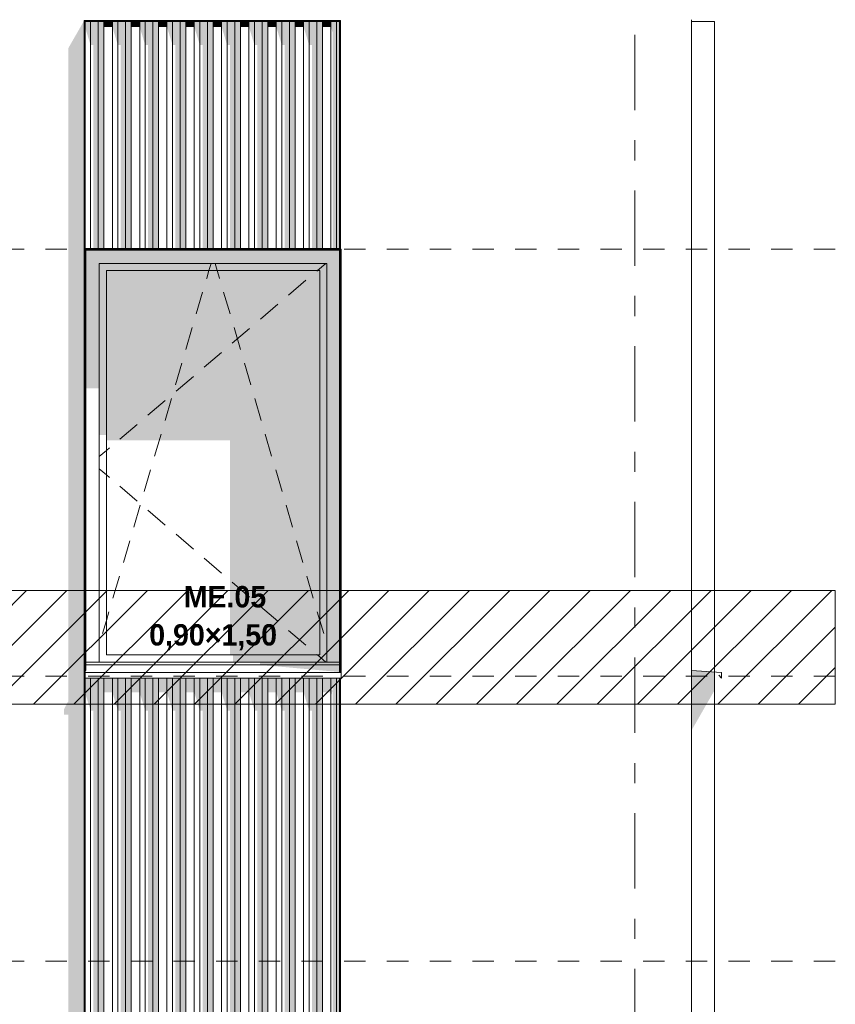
# Model space of a CAD drawing. Header units: millimetres. Extents: x -62337 to -23489, y -53000 to 10500.
# Tile 33 of 34: x -26983 to -24117, y 3408 to 6866. Entities that reach past the tile are written whole.
import ezdxf
from ezdxf.enums import TextEntityAlignment as Align

# ---------------------------------------------------------------- set-up
doc = ezdxf.new("R2010")
doc.units = ezdxf.units.MM
doc.header["$MEASUREMENT"] = 0
doc.linetypes.add('_TIRET COURT 1', pattern=[150, 75, -75])
doc.linetypes.add('Axe', pattern=[546.805537, 264.583325, -105.833328, 70.555556, -105.833328])
for name, color, linetype in [('Nouveau_0', 7, 'Continuous'), ('Nouveau_2D - Dessin général', 7, 'Continuous'), ('Nouveau_2D - Etiquettes 50ème', 7, 'Continuous'), ('Nouveau__Grille structurelle (axe_trame)', 7, 'Continuous'), ('Nouveau__Murs ext - Bardages', 7, 'Continuous'), ('Nouveau__Murs ext - Périphériques', 7, 'Continuous'), ('Nouveau_Fenêtres Archicad', 7, 'Continuous')]:
    doc.layers.add(name, color=color, linetype=linetype)
doc.styles.add('STYLE_GENERE_1', font='arial.ttf')
doc.styles.add('STYLE_GENERE_2', font='GOTHIC.TTF')

# ---------------------------------------------------------------- blocks, each defined once
blk = doc.blocks.new('Élément de coupe_5')
at = {"layer": 'Nouveau__Murs ext - Périphériques', "linetype": 'Continuous', "lineweight": 13}
blk.add_hatch(color=7, dxfattribs=at).paths.add_polyline_path([(-26826.5, 865.3), (-25926.5, 865.3), (-25919.5, 887.5), (-25925.3, 887.5), (-25915, 906.4), (-25915, 887.4), (-25912, 887.4), (-25856.1, 984.8), (-25859.1, 984.8), (-25859.1, 993.4), (-26753, 993.4), (-26753, 1020), (-26753.1, 1019.9), (-26753.1, 984.8), (-26756.1, 984.8), (-26756.1, 3560), (-26812, 3560), (-26812, 911.9), (-26826.5, 885.3)])
at = {"layer": 'Nouveau__Murs ext - Périphériques', "color": 7, "linetype": 'Continuous', "lineweight": 5}
blk.add_line((-24622, 0), (-24622, 3560), dxfattribs=at)
blk = doc.blocks.new('Élément de coupe_8')
at = {"layer": 'Nouveau__Murs ext - Périphériques', "color": 7, "linetype": 'Continuous', "lineweight": 5}
blk.add_line((-24622, 6865.9), (-24622, 3560), dxfattribs=at)
blk = doc.blocks.new('Élément de coupe_11')
at = {"layer": 'Nouveau__Murs ext - Périphériques', "linetype": 'Continuous', "lineweight": 13}
for points in [[(-26826.5, 4425.3), (-26812, 4425.3), (-26812, 3560), (-26756.1, 3560), (-26756.1, 6862.8), (-26812, 6765.4), (-26812, 4471.9), (-26826.5, 4445.3)], [(-26753.1, 6059.8), (-26753.1, 5962.4), (-26753, 5962.4), (-26753, 6059.8)], [(-26753.1, 4562.8), (-26753, 4562.8), (-26753, 4580), (-26753.1, 4579.9)]]:
    blk.add_hatch(color=7, dxfattribs=at).paths.add_polyline_path(points)
blk = doc.blocks.new('Élément de coupe_17')
at = {"layer": 'Nouveau_Fenêtres Archicad', "color": 7, "linetype": 'Continuous', "lineweight": 13}
for p, q in [((-24622, 4580), (-24517, 4573.4)), ((-24517, 4573.4), (-24517, 4553.4)), ((-24517, 4553.4), (-24527, 4563.4))]:
    blk.add_line(p, q, dxfattribs=at)
blk = doc.blocks.new('Élément de coupe_23')
at = {"layer": 'Nouveau_Fenêtres Archicad', "linetype": 'Continuous', "lineweight": 13}
for points in [[(-26752.8, 6059.8), (-26753, 6059.8), (-26753, 5962.4), (-26750, 5962.4), (-26750, 6057)], [(-26752.8, 6059.8), (-26750, 6057), (-25859.1, 6057), (-25859.1, 6059.8)], [(-26750, 6057), (-26750, 6010), (-26703, 6010), (-25903, 6010), (-25859.1, 6010), (-25859.1, 6057)], [(-25856.1, 6057), (-25856.1, 6010), (-25856, 6010), (-25856, 6057)], [(-26703, 6010), (-26750, 6010), (-26750, 5571.7), (-26703, 5571.7)], [(-26703, 5985), (-26678, 5985), (-25928, 5985), (-25903, 5985), (-25903, 6010), (-26703, 6010)], [(-26703, 5985), (-26703, 5406.9), (-26678, 5406.9), (-26678, 5985)], [(-26678, 5985), (-26678, 5388.6), (-26244.1, 5388.6), (-26244.1, 4635), (-25928, 4635), (-25928, 5985)], [(-25928, 4635), (-25903, 4635), (-25903, 5985), (-25928, 5985)], [(-25903, 4610), (-25859.1, 4610), (-25859.1, 6010), (-25903, 6010)], [(-25856.1, 4610), (-25856, 4610), (-25856, 6010), (-25856.1, 6010)], [(-25903, 4635), (-26233.6, 4635), (-26233.6, 4610), (-25903, 4610)], [(-26138.3, 4610), (-26138.3, 4600), (-25859.1, 4600), (-25859.1, 4610)], [(-26138.3, 4600), (-25859.1, 4575), (-25859.1, 4600)], [(-25856.1, 4600), (-25856, 4600), (-25856, 4610), (-25856.1, 4610)], [(-25856.1, 4600), (-25856.1, 4580), (-25856, 4580), (-25856, 4600)]]:
    blk.add_hatch(color=7, dxfattribs=at).paths.add_polyline_path(points)
at = {"layer": 'Nouveau_Fenêtres Archicad', "color": 7, "linetype": 'Continuous', "lineweight": 13}
for p, q in [((-26753, 6059.8), (-26753, 4580)), ((-26750, 4580), (-26750, 6057)), ((-26750, 6057), (-25859.1, 6057)), ((-25853, 6060), (-25856.1, 6060)), ((-25856, 6057), (-25856, 4580)), ((-25853, 4580), (-25853, 6060)), ((-26703, 4610), (-26703, 6010)), ((-26703, 6010), (-25903, 6010)), ((-26678, 4635), (-26678, 5985)), ((-26678, 5985), (-25928, 5985)), ((-26325.5, 5958.2), (-26317.7, 5985)), ((-26317.7, 5985), (-26310.3, 6010)), ((-26288.3, 5985), (-26295.7, 6010)), ((-26280.5, 5958.2), (-26288.3, 5985)), ((-25936.6, 5985), (-25938.9, 5983.1)), ((-25907.3, 6010), (-25936.6, 5985)), ((-25928, 5985), (-25928, 4635)), ((-25903, 6010), (-25903, 4610)), ((-26325.8, 5957.3), (-26325.5, 5958.2)), ((-26280.2, 5957.3), (-26280.5, 5958.2)), ((-25976.9, 5950.6), (-26037.8, 5898.7)), ((-26362.3, 5832.5), (-26339.8, 5909.3)), ((-26243.7, 5832.5), (-26266.2, 5909.3)), ((-26075.8, 5866.3), (-26136.7, 5814.4)), ((-26398.9, 5707.8), (-26376.4, 5784.5)), ((-26174.7, 5781.9), (-26235.6, 5730)), ((-26207.1, 5707.8), (-26229.6, 5784.5)), ((-26273.6, 5697.5), (-26334.5, 5645.6)), ((-26435.5, 5583), (-26413, 5659.8)), ((-26170.5, 5583), (-26193, 5659.8)), ((-26372.5, 5613.2), (-26433.4, 5561.3)), ((-26472, 5458.3), (-26449.5, 5535)), ((-26134, 5458.3), (-26156.5, 5535)), ((-26471.5, 5528.8), (-26532.3, 5476.9)), ((-26570.4, 5444.5), (-26631.2, 5392.5)), ((-26508.6, 5333.5), (-26486.1, 5410.3)), ((-26097.4, 5333.5), (-26119.9, 5410.3)), ((-26667.1, 5361.9), (-26678, 5352.6)), ((-26678, 5352.6), (-26703, 5331.3)), ((-26678, 5267.4), (-26703, 5288.7)), ((-26667.1, 5258.1), (-26678, 5267.4)), ((-26545.2, 5208.8), (-26522.7, 5285.5)), ((-26060.8, 5208.8), (-26083.3, 5285.5)), ((-26570.4, 5175.5), (-26631.2, 5227.5)), ((-26581.7, 5084), (-26559.2, 5160.8)), ((-26024.3, 5084), (-26046.8, 5160.8)), ((-26471.5, 5091.2), (-26532.3, 5143.1)), ((-26372.5, 5006.8), (-26433.4, 5058.7)), ((-26618.3, 4959.3), (-26595.8, 5036)), ((-25987.7, 4959.3), (-26010.2, 5036)), ((-26273.6, 4922.5), (-26334.5, 4974.4)), ((-26654.9, 4834.5), (-26632.4, 4911.3)), ((-25951.1, 4834.5), (-25973.6, 4911.3)), ((-26174.7, 4838.1), (-26235.6, 4890)), ((-26678, 4755.6), (-26668.9, 4786.5)), ((-26075.8, 4753.7), (-26136.7, 4805.6)), ((-25928, 4755.6), (-25937.1, 4786.5)), ((-26691.4, 4709.8), (-26678, 4755.6)), ((-25914.6, 4709.8), (-25928, 4755.6)), ((-25976.9, 4669.4), (-26037.8, 4721.3)), ((-25928, 4635), (-26678, 4635)), ((-25936.6, 4635), (-25938.9, 4636.9)), ((-25907.3, 4610), (-25936.6, 4635)), ((-26750, 4610), (-25859.1, 4610)), ((-26750, 4600), (-25859.1, 4600)), ((-26750, 4580), (-26753, 4580)), ((-26753, 4580), (-26753, 4573.4)), ((-26753, 4573.4), (-26753, 4553.4)), ((-26753, 4573.4), (-25853, 4573.4)), ((-25856, 4580), (-25853, 4580)), ((-25853, 4580), (-25853, 4573.4)), ((-25853, 4573.4), (-25853, 4553.4)), ((-26753, 4553.4), (-25853, 4553.4))]:
    blk.add_line(p, q, dxfattribs=at)
blk = doc.blocks.new('Élément de coupe_65')
at = {"layer": 'Nouveau__Murs ext - Bardages', "color": 7, "linetype": 'Continuous', "lineweight": 13}
for p, q in [((-26753.1, 6062.8), (-25859.1, 6062.8)), ((-26753.1, 6059.8), (-25859.1, 6059.8))]:
    blk.add_line(p, q, dxfattribs=at)
blk = doc.blocks.new('Élément de coupe_67')
at = {"layer": 'Nouveau__Murs ext - Bardages', "linetype": 'Continuous', "lineweight": 13}
for points in [[(-26753.1, 4503.2), (-26733.7, 4439.7), (-26733.7, 4553.4), (-26753, 4553.4), (-26753, 4562.8), (-26753.1, 4562.8)], [(-26706.5, 4553.4), (-26733.7, 4553.4), (-26733.7, 4439.7), (-26723.5, 4439.7), (-26723.5, 2512.8), (-26706.5, 2512.8)], [(-26706.5, 4553.4), (-26706.5, 2512.8), (-26687.1, 2512.8), (-26687.1, 4553.4)], [(-26687.1, 4503.2), (-26657.1, 4503.2), (-26657.1, 4553.4), (-26687.1, 4553.4)], [(-26637.7, 4553.4), (-26657.1, 4553.4), (-26657.1, 4503.2), (-26637.7, 4439.7)], [(-26610.5, 4553.4), (-26637.7, 4553.4), (-26637.7, 4439.7), (-26627.5, 4439.7), (-26627.5, 2512.8), (-26610.5, 2512.8)], [(-26610.5, 4553.4), (-26610.5, 2512.8), (-26591.1, 2512.8), (-26591.1, 4553.4)], [(-26591.1, 4553.4), (-26591.1, 4503.2), (-26561.1, 4503.2), (-26561.1, 4553.4)], [(-26561.1, 4553.4), (-26561.1, 4503.2), (-26541.7, 4439.7), (-26541.7, 4553.4)], [(-26514.5, 4553.4), (-26541.7, 4553.4), (-26541.7, 4439.7), (-26531.5, 4439.7), (-26531.5, 2512.8), (-26514.5, 2512.8)], [(-26514.5, 4553.4), (-26514.5, 2512.8), (-26495.1, 2512.8), (-26495.1, 4553.4)], [(-26495.1, 4553.4), (-26495.1, 4503.2), (-26465.1, 4503.2), (-26465.1, 4553.4)], [(-26465.1, 4553.4), (-26465.1, 4503.2), (-26445.7, 4439.7), (-26445.7, 4553.4)], [(-26418.5, 4553.4), (-26445.7, 4553.4), (-26445.7, 4439.7), (-26435.5, 4439.7), (-26435.5, 2512.8), (-26418.5, 2512.8)], [(-26418.5, 4553.4), (-26418.5, 2512.8), (-26399.1, 2512.8), (-26399.1, 4553.4)], [(-26399.1, 4553.4), (-26399.1, 4503.2), (-26369.1, 4503.2), (-26369.1, 4553.4)], [(-26369.1, 4503.2), (-26349.7, 4439.7), (-26349.7, 4553.4), (-26369.1, 4553.4)], [(-26322.5, 4553.4), (-26349.7, 4553.4), (-26349.7, 4439.7), (-26339.5, 4439.7), (-26339.5, 2512.8), (-26322.5, 2512.8)], [(-26322.5, 4553.4), (-26322.5, 2512.8), (-26303.1, 2512.8), (-26303.1, 4553.4)], [(-26303.1, 4553.4), (-26303.1, 4503.2), (-26273.1, 4503.2), (-26273.1, 4553.4)], [(-26253.7, 4553.4), (-26273.1, 4553.4), (-26273.1, 4503.2), (-26253.7, 4439.7)], [(-26226.5, 4553.4), (-26253.7, 4553.4), (-26253.7, 4439.7), (-26243.5, 4439.7), (-26243.5, 2512.8), (-26226.5, 2512.8)], [(-26226.5, 4553.4), (-26226.5, 2512.8), (-26207.1, 2512.8), (-26207.1, 4553.4)], [(-26207.1, 4553.4), (-26207.1, 4503.2), (-26177.1, 4503.2), (-26177.1, 4553.4)], [(-26177.1, 4553.4), (-26177.1, 4503.2), (-26157.7, 4439.7), (-26157.7, 4553.4)], [(-26157.7, 4439.7), (-26147.5, 4439.7), (-26147.5, 2512.8), (-26130.5, 2512.8), (-26130.5, 4553.4), (-26157.7, 4553.4)], [(-26130.5, 4553.4), (-26130.5, 2512.8), (-26111.1, 2512.8), (-26111.1, 4553.4)], [(-26111.1, 4553.4), (-26111.1, 4503.2), (-26081.1, 4503.2), (-26081.1, 4553.4)], [(-26081.1, 4503.2), (-26061.7, 4439.7), (-26061.7, 4553.4), (-26081.1, 4553.4)], [(-26061.7, 4553.4), (-26061.7, 4439.7), (-26051.5, 4439.7), (-26051.5, 2512.8), (-26034.5, 2512.8), (-26034.5, 4553.4)], [(-26015.1, 4553.4), (-26034.5, 4553.4), (-26034.5, 2512.8), (-26015.1, 2512.8)], [(-26015.1, 4553.4), (-26015.1, 4503.2), (-25985.1, 4503.2), (-25985.1, 4553.4)], [(-25985.1, 4553.4), (-25985.1, 4503.2), (-25965.7, 4439.7), (-25965.7, 4553.4)], [(-25965.7, 4553.4), (-25965.7, 4439.7), (-25955.5, 4439.7), (-25955.5, 2512.8), (-25938.5, 2512.8), (-25938.5, 4553.4)], [(-25919.1, 4553.4), (-25938.5, 4553.4), (-25938.5, 2512.8), (-25919.1, 2512.8)], [(-25919.1, 4553.4), (-25919.1, 4503.2), (-25889.1, 4503.2), (-25889.1, 4553.4)], [(-25889.1, 4553.4), (-25889.1, 4503.2), (-25886.6, 4494.9), (-25884.1, 4509.2), (-25886.1, 4515.8), (-25882.5, 4523), (-25882.5, 2512.8), (-25869.7, 2512.8), (-25869.7, 4553.4)], [(-25869.7, 4553.4), (-25869.7, 2512.8), (-25859.1, 2512.8), (-25859.1, 4553.4)]]:
    blk.add_hatch(color=7, dxfattribs=at).paths.add_polyline_path(points)
at = {"layer": 'Nouveau__Murs ext - Bardages', "color": 7, "linetype": 'Continuous', "lineweight": 13}
for p, q in [((-26733.7, 2512.8), (-26733.7, 4553.4)), ((-26706.5, 2512.8), (-26706.5, 4553.4)), ((-26687.1, 2512.8), (-26687.1, 4553.4)), ((-26657.1, 2512.8), (-26657.1, 4553.4)), ((-26637.7, 2512.8), (-26637.7, 4553.4)), ((-26610.5, 2512.8), (-26610.5, 4553.4)), ((-26591.1, 2512.8), (-26591.1, 4553.4)), ((-26561.1, 2512.8), (-26561.1, 4553.4)), ((-26541.7, 2512.8), (-26541.7, 4553.4)), ((-26514.5, 2512.8), (-26514.5, 4553.4)), ((-26495.1, 2512.8), (-26495.1, 4553.4)), ((-26465.1, 2512.8), (-26465.1, 4553.4)), ((-26445.7, 2512.8), (-26445.7, 4553.4)), ((-26418.5, 2512.8), (-26418.5, 4553.4)), ((-26399.1, 2512.8), (-26399.1, 4553.4)), ((-26369.1, 2512.8), (-26369.1, 4553.4)), ((-26349.7, 2512.8), (-26349.7, 4553.4)), ((-26322.5, 2512.8), (-26322.5, 4553.4)), ((-26303.1, 2512.8), (-26303.1, 4553.4)), ((-26273.1, 2512.8), (-26273.1, 4553.4)), ((-26253.7, 2512.8), (-26253.7, 4553.4)), ((-26226.5, 2512.8), (-26226.5, 4553.4)), ((-26207.1, 2512.8), (-26207.1, 4553.4)), ((-26177.1, 2512.8), (-26177.1, 4553.4)), ((-26157.7, 2512.8), (-26157.7, 4553.4)), ((-26130.5, 2512.8), (-26130.5, 4553.4)), ((-26111.1, 2512.8), (-26111.1, 4553.4)), ((-26081.1, 2512.8), (-26081.1, 4553.4)), ((-26061.7, 2512.8), (-26061.7, 4553.4)), ((-26034.5, 2512.8), (-26034.5, 4553.4)), ((-26015.1, 2512.8), (-26015.1, 4553.4)), ((-25985.1, 2512.8), (-25985.1, 4553.4)), ((-25965.7, 2512.8), (-25965.7, 4553.4)), ((-25938.5, 2512.8), (-25938.5, 4553.4)), ((-25919.1, 2512.8), (-25919.1, 4553.4)), ((-25889.1, 2512.8), (-25889.1, 4553.4)), ((-25869.7, 2512.8), (-25869.7, 4553.4)), ((-26753.1, 2512.8), (-26733.7, 2512.8)), ((-26733.7, 2512.8), (-26706.5, 2512.8)), ((-26706.5, 2512.8), (-26687.1, 2512.8)), ((-26687.1, 2512.8), (-26657.1, 2512.8)), ((-26657.1, 2512.8), (-26637.7, 2512.8)), ((-26637.7, 2512.8), (-26610.5, 2512.8)), ((-26610.5, 2512.8), (-26591.1, 2512.8)), ((-26591.1, 2512.8), (-26561.1, 2512.8)), ((-26561.1, 2512.8), (-26541.7, 2512.8)), ((-26541.7, 2512.8), (-26514.5, 2512.8)), ((-26514.5, 2512.8), (-26495.1, 2512.8)), ((-26495.1, 2512.8), (-26465.1, 2512.8)), ((-26465.1, 2512.8), (-26445.7, 2512.8)), ((-26445.7, 2512.8), (-26418.5, 2512.8)), ((-26418.5, 2512.8), (-26399.1, 2512.8)), ((-26399.1, 2512.8), (-26369.1, 2512.8)), ((-26369.1, 2512.8), (-26349.7, 2512.8)), ((-26349.7, 2512.8), (-26322.5, 2512.8)), ((-26322.5, 2512.8), (-26303.1, 2512.8)), ((-26303.1, 2512.8), (-26273.1, 2512.8)), ((-26273.1, 2512.8), (-26253.7, 2512.8)), ((-26253.7, 2512.8), (-26226.5, 2512.8)), ((-26226.5, 2512.8), (-26207.1, 2512.8)), ((-26207.1, 2512.8), (-26177.1, 2512.8)), ((-26177.1, 2512.8), (-26157.7, 2512.8)), ((-26157.7, 2512.8), (-26130.5, 2512.8)), ((-26130.5, 2512.8), (-26111.1, 2512.8)), ((-26111.1, 2512.8), (-26081.1, 2512.8)), ((-26081.1, 2512.8), (-26061.7, 2512.8)), ((-26061.7, 2512.8), (-26034.5, 2512.8)), ((-26034.5, 2512.8), (-26015.1, 2512.8)), ((-26015.1, 2512.8), (-25985.1, 2512.8)), ((-25985.1, 2512.8), (-25965.7, 2512.8)), ((-25965.7, 2512.8), (-25938.5, 2512.8)), ((-25938.5, 2512.8), (-25919.1, 2512.8)), ((-25919.1, 2512.8), (-25889.1, 2512.8)), ((-25889.1, 2512.8), (-25869.7, 2512.8)), ((-25869.7, 2512.8), (-25859.1, 2512.8))]:
    blk.add_line(p, q, dxfattribs=at)
blk = doc.blocks.new('Élément de coupe_68')
at = {"layer": 'Nouveau__Murs ext - Bardages', "color": 7, "linetype": 'Continuous', "lineweight": 13}
for p, q in [((-25859.1, 6062.8), (-25859.1, 6859.8)), ((-25856.1, 4575), (-25856.1, 6859.8)), ((-25859.1, 6059.8), (-25859.1, 6062.8)), ((-25859.1, 4575), (-25859.1, 6059.8)), ((-25859.1, 2502.8), (-25859.1, 4553.4)), ((-25856.1, 1015), (-25856.1, 4553.4))]:
    blk.add_line(p, q, dxfattribs=at)
blk = doc.blocks.new('Élément de coupe_69')
at = {"layer": 'Nouveau__Murs ext - Bardages', "linetype": 'Continuous', "lineweight": 13}
blk.add_hatch(color=7, dxfattribs=at).paths.add_polyline_path([(-26756.1, 4522.7), (-26753.1, 4522.7), (-26753.1, 4574.9), (-26756.1, 4569.4)])
at = {"layer": 'Nouveau__Murs ext - Bardages', "color": 7, "linetype": 'Continuous', "lineweight": 13}
for p, q in [((-26756.1, 984.8), (-26756.1, 6859.8)), ((-26753.1, 6062.8), (-26753.1, 6859.8)), ((-26753.1, 6059.8), (-26753.1, 6062.8)), ((-26753.1, 2502.8), (-26753.1, 6059.8))]:
    blk.add_line(p, q, dxfattribs=at)
blk = doc.blocks.new('Élément de coupe_73')
at = {"layer": 'Nouveau__Murs ext - Bardages', "linetype": 'Continuous', "lineweight": 13}
blk.add_hatch(color=7, dxfattribs=at).paths.add_polyline_path([(-24622, 4370.4), (-24542, 4509.9), (-24542, 4575), (-24622, 4580)])
at = {"layer": 'Nouveau__Murs ext - Bardages', "color": 7, "linetype": 'Continuous', "lineweight": 13}
blk.add_line((-24542, 0), (-24542, 6857), dxfattribs=at)
blk = doc.blocks.new('Élément de coupe_148')
at = {"layer": 'Nouveau__Murs ext - Bardages', "linetype": 'Continuous', "lineweight": 13}
for points in [[(-26753.1, 6859.8), (-26753.1, 6840.3), (-26733.7, 6776.8), (-26733.7, 6859.8)], [(-26706.5, 6859.8), (-26733.7, 6859.8), (-26733.7, 6776.8), (-26723.5, 6776.8), (-26723.5, 6062.8), (-26706.5, 6062.8)], [(-26687.1, 6859.8), (-26706.5, 6859.8), (-26706.5, 6062.8), (-26687.1, 6062.8)], [(-26687.1, 6859.8), (-26687.1, 6840.3), (-26657.1, 6840.3), (-26657.1, 6859.8)], [(-26657.1, 6859.8), (-26657.1, 6840.3), (-26637.7, 6776.8), (-26637.7, 6859.8)], [(-26637.7, 6859.8), (-26637.7, 6776.8), (-26627.5, 6776.8), (-26627.5, 6062.8), (-26610.5, 6062.8), (-26610.5, 6859.8)], [(-26591.1, 6859.8), (-26610.5, 6859.8), (-26610.5, 6062.8), (-26591.1, 6062.8)], [(-26561.1, 6859.8), (-26591.1, 6859.8), (-26591.1, 6840.3), (-26561.1, 6840.3)], [(-26561.1, 6859.8), (-26561.1, 6840.3), (-26541.7, 6776.8), (-26541.7, 6859.8)], [(-26541.7, 6859.8), (-26541.7, 6776.8), (-26531.5, 6776.8), (-26531.5, 6062.8), (-26514.5, 6062.8), (-26514.5, 6859.8)], [(-26495.1, 6859.8), (-26514.5, 6859.8), (-26514.5, 6062.8), (-26495.1, 6062.8)], [(-26495.1, 6859.8), (-26495.1, 6840.3), (-26465.1, 6840.3), (-26465.1, 6859.8)], [(-26465.1, 6859.8), (-26465.1, 6840.3), (-26445.7, 6776.8), (-26445.7, 6859.8)], [(-26445.7, 6859.8), (-26445.7, 6776.8), (-26435.5, 6776.8), (-26435.5, 6062.8), (-26418.5, 6062.8), (-26418.5, 6859.8)], [(-26399.1, 6859.8), (-26418.5, 6859.8), (-26418.5, 6062.8), (-26399.1, 6062.8)], [(-26399.1, 6859.8), (-26399.1, 6840.3), (-26369.1, 6840.3), (-26369.1, 6859.8)], [(-26369.1, 6859.8), (-26369.1, 6840.3), (-26349.7, 6776.8), (-26349.7, 6859.8)], [(-26349.7, 6859.8), (-26349.7, 6776.8), (-26339.5, 6776.8), (-26339.5, 6062.8), (-26322.5, 6062.8), (-26322.5, 6859.8)], [(-26303.1, 6859.8), (-26322.5, 6859.8), (-26322.5, 6062.8), (-26303.1, 6062.8)], [(-26273.1, 6859.8), (-26303.1, 6859.8), (-26303.1, 6840.3), (-26273.1, 6840.3)], [(-26273.1, 6859.8), (-26273.1, 6840.3), (-26253.7, 6776.8), (-26253.7, 6859.8)], [(-26253.7, 6859.8), (-26253.7, 6776.8), (-26243.5, 6776.8), (-26243.5, 6062.8), (-26226.5, 6062.8), (-26226.5, 6859.8)], [(-26207.1, 6859.8), (-26226.5, 6859.8), (-26226.5, 6062.8), (-26207.1, 6062.8)], [(-26207.1, 6859.8), (-26207.1, 6840.3), (-26177.1, 6840.3), (-26177.1, 6859.8)], [(-26177.1, 6859.8), (-26177.1, 6840.3), (-26157.7, 6776.8), (-26157.7, 6859.8)], [(-26157.7, 6859.8), (-26157.7, 6776.8), (-26147.5, 6776.8), (-26147.5, 6062.8), (-26130.5, 6062.8), (-26130.5, 6859.8)], [(-26111.1, 6859.8), (-26130.5, 6859.8), (-26130.5, 6062.8), (-26111.1, 6062.8)], [(-26081.1, 6859.8), (-26111.1, 6859.8), (-26111.1, 6840.3), (-26081.1, 6840.3)], [(-26081.1, 6859.8), (-26081.1, 6840.3), (-26061.7, 6776.8), (-26061.7, 6859.8)], [(-26034.5, 6859.8), (-26061.7, 6859.8), (-26061.7, 6776.8), (-26051.5, 6776.8), (-26051.5, 6062.8), (-26034.5, 6062.8)], [(-26015.1, 6859.8), (-26034.5, 6859.8), (-26034.5, 6062.8), (-26015.1, 6062.8)], [(-26015.1, 6859.8), (-26015.1, 6840.3), (-25985.1, 6840.3), (-25985.1, 6859.8)], [(-25985.1, 6859.8), (-25985.1, 6840.3), (-25965.7, 6776.8), (-25965.7, 6859.8)], [(-25965.7, 6859.8), (-25965.7, 6776.8), (-25955.5, 6776.8), (-25955.5, 6062.8), (-25938.5, 6062.8), (-25938.5, 6859.8)], [(-25919.1, 6859.8), (-25938.5, 6859.8), (-25938.5, 6062.8), (-25919.1, 6062.8)], [(-25919.1, 6859.8), (-25919.1, 6840.3), (-25889.1, 6840.3), (-25889.1, 6859.8)], [(-25889.1, 6859.8), (-25889.1, 6840.3), (-25882.5, 6818.9), (-25882.5, 6062.8), (-25869.7, 6062.8), (-25869.7, 6859.8)], [(-25859.1, 6859.8), (-25869.7, 6859.8), (-25869.7, 6062.8), (-25859.1, 6062.8)]]:
    blk.add_hatch(color=7, dxfattribs=at).paths.add_polyline_path(points)
at = {"layer": 'Nouveau__Murs ext - Bardages', "color": 7, "linetype": 'Continuous', "lineweight": 13}
for p, q in [((-26733.7, 6062.8), (-26733.7, 6859.8)), ((-26706.5, 6062.8), (-26706.5, 6859.8)), ((-26687.1, 6062.8), (-26687.1, 6859.8)), ((-26657.1, 6062.8), (-26657.1, 6859.8)), ((-26637.7, 6062.8), (-26637.7, 6859.8)), ((-26610.5, 6062.8), (-26610.5, 6859.8)), ((-26591.1, 6062.8), (-26591.1, 6859.8)), ((-26561.1, 6062.8), (-26561.1, 6859.8)), ((-26541.7, 6062.8), (-26541.7, 6859.8)), ((-26514.5, 6062.8), (-26514.5, 6859.8)), ((-26495.1, 6062.8), (-26495.1, 6859.8)), ((-26465.1, 6062.8), (-26465.1, 6859.8)), ((-26445.7, 6062.8), (-26445.7, 6859.8)), ((-26418.5, 6062.8), (-26418.5, 6859.8)), ((-26399.1, 6062.8), (-26399.1, 6859.8)), ((-26369.1, 6062.8), (-26369.1, 6859.8)), ((-26349.7, 6062.8), (-26349.7, 6859.8)), ((-26322.5, 6062.8), (-26322.5, 6859.8)), ((-26303.1, 6062.8), (-26303.1, 6859.8)), ((-26273.1, 6062.8), (-26273.1, 6859.8)), ((-26253.7, 6062.8), (-26253.7, 6859.8)), ((-26226.5, 6062.8), (-26226.5, 6859.8)), ((-26207.1, 6062.8), (-26207.1, 6859.8)), ((-26177.1, 6062.8), (-26177.1, 6859.8)), ((-26157.7, 6062.8), (-26157.7, 6859.8)), ((-26130.5, 6062.8), (-26130.5, 6859.8)), ((-26111.1, 6062.8), (-26111.1, 6859.8)), ((-26081.1, 6062.8), (-26081.1, 6859.8)), ((-26061.7, 6062.8), (-26061.7, 6859.8)), ((-26034.5, 6062.8), (-26034.5, 6859.8)), ((-26015.1, 6062.8), (-26015.1, 6859.8)), ((-25985.1, 6062.8), (-25985.1, 6859.8)), ((-25965.7, 6062.8), (-25965.7, 6859.8)), ((-25938.5, 6062.8), (-25938.5, 6859.8)), ((-25919.1, 6062.8), (-25919.1, 6859.8)), ((-25889.1, 6062.8), (-25889.1, 6859.8)), ((-25869.7, 6062.8), (-25869.7, 6859.8))]:
    blk.add_line(p, q, dxfattribs=at)
blk = doc.blocks.new('Élément de coupe_149')
at = {"layer": 'Nouveau__Murs ext - Bardages', "color": 7, "linetype": 'Continuous', "lineweight": 13}
for p, q in [((-26756.1, 6862.8), (-26756.1, 6859.8)), ((-26756.1, 6862.8), (-25856.1, 6862.8)), ((-26756.1, 6859.8), (-26753.1, 6859.8)), ((-26753.1, 6859.8), (-25859.1, 6859.8)), ((-25859.1, 6859.8), (-25856.1, 6859.8)), ((-25856.1, 6862.8), (-25856.1, 6859.8))]:
    blk.add_line(p, q, dxfattribs=at)
blk = doc.blocks.new('Élément de coupe_214')
at = {"layer": 'Nouveau__Murs ext - Bardages', "color": 7, "linetype": 'Continuous', "lineweight": 13}
for p, q in [((-24542, 6860), (-24622, 6860)), ((-24542, 6857), (-24542, 6860))]:
    blk.add_line(p, q, dxfattribs=at)
blk = doc.blocks.new('Marque grille standard[7]', base_point=(-24822, 10000))
at = {"layer": 'Nouveau__Grille structurelle (axe_trame)', "color": 1, "linetype": 'Axe', "lineweight": 20}
blk.add_line((-24822, 9000), (-24822, -3000), dxfattribs=at)
at = {"layer": 'Nouveau__Grille structurelle (axe_trame)', "color": 7, "lineweight": 13, "style": 'STYLE_GENERE_1'}
for tag, p in [('AC_MarkerText_1_0', (-24822, 10337.5)), ('AC_MarkerText_1_1', (-24822, -4162.5))]:
    blk.add_attdef(tag, text='', height=175, rotation=360, dxfattribs=at).set_placement(p, align=Align.TOP_CENTER)

msp = doc.modelspace()

# ---------------------------------------------------------------- hatches: boundary and pattern name
at = {"layer": 'Nouveau_0', "linetype": 'Continuous', "lineweight": 0}
h = msp.add_hatch(dxfattribs=at)
h.set_pattern_fill('Blocs_maçonnerie', color=112, style=0, pattern_type=2)
h.set_pattern_definition([(45, (0, 0), (-70.71068, 70.71068), [])])
h.paths.add_polyline_path([(-60620.2, 4861.7), (-24117.2, 4861.7), (-24117.2, 4461.7), (-60620.2, 4461.7)])

# ---------------------------------------------------------------- linework, layer by layer
at = {"layer": 'Nouveau_0', "color": 112, "linetype": 'Continuous', "lineweight": 0, "flags": 128}
msp.add_lwpolyline([(-60620.2, 4861.7), (-24117.2, 4861.7), (-24117.2, 4461.7), (-60620.2, 4461.7)], close=True, dxfattribs=at)
at = {"layer": 'Nouveau_2D - Dessin général', "color": 7, "linetype": '_TIRET COURT 1', "lineweight": 13}
for p, q in [((-24117.2, 6060), (-60975, 6060)), ((-24117.2, 4560), (-62067.9, 4560)), ((-24117.2, 3560), (-62067.9, 3560))]:
    msp.add_line(p, q, dxfattribs=at)

# ---------------------------------------------------------------- block references
at = {"layer": 'Nouveau__Grille structurelle (axe_trame)', "color": 7, "linetype": 'Continuous', "lineweight": 13}
msp.add_blockref('Marque grille standard[7]', (-24822, 10000), dxfattribs=at)
at = {"layer": 'Nouveau__Murs ext - Bardages', "lineweight": 0}
for name in ['Élément de coupe_149', 'Élément de coupe_69', 'Élément de coupe_148', 'Élément de coupe_68', 'Élément de coupe_214', 'Élément de coupe_73', 'Élément de coupe_65', 'Élément de coupe_67']:
    msp.add_blockref(name, (0, 0), dxfattribs=at)
at = {"layer": 'Nouveau__Murs ext - Périphériques', "lineweight": 0}
for name in ['Élément de coupe_11', 'Élément de coupe_8', 'Élément de coupe_5']:
    msp.add_blockref(name, (0, 0), dxfattribs=at)
at = {"layer": 'Nouveau_Fenêtres Archicad', "lineweight": 0}
for name in ['Élément de coupe_23', 'Élément de coupe_17']:
    msp.add_blockref(name, (0, 0), dxfattribs=at)

# ---------------------------------------------------------------- texts
at = {"layer": 'Nouveau_2D - Etiquettes 50ème', "color": 7, "linetype": 'Continuous', "lineweight": 13, "insert": (-26303, 4651.1), "char_height": 75, "attachment_point": 8, "line_spacing_factor": 1.071211, "style": 'STYLE_GENERE_2'}
msp.add_mtext('{\\fCentury Gothic|b1|i0|c0|p0;\\W2.97429; }{\\A1;\\fCentury Gothic|b1|i0|c0|p0;ME.05 }\\P{\\A1;\\fCentury Gothic|b1|i0|c0|p0;0,90×1,50}', dxfattribs=at)

doc.saveas('drawing.dxf')
